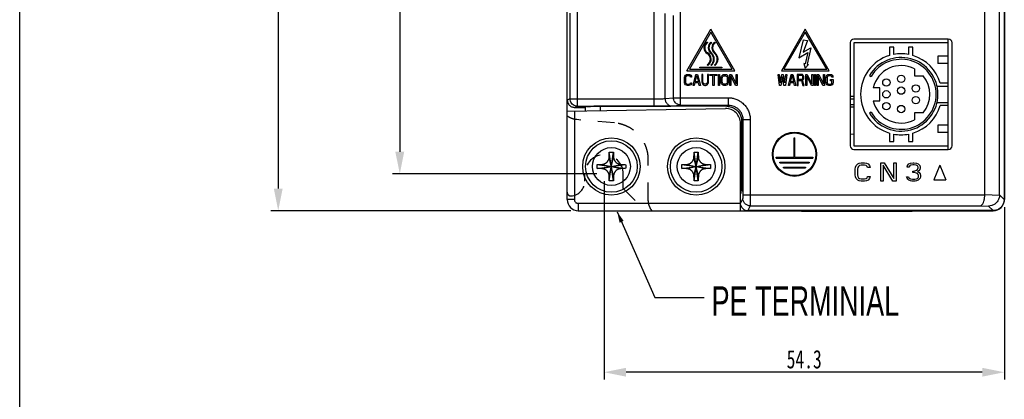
# Model space of a CAD drawing. Extents: x -1 to 1437, y 34 to 468.
# Tile 2 of 34: x -1 to 132, y 150 to 202. Entities that reach past the tile are written whole.
import ezdxf

# ---------------------------------------------------------------- set-up
doc = ezdxf.new("R2010")
doc.units = 0
doc.header["$LTSCALE"] = 23.1
doc.header["$MEASUREMENT"] = 0
doc.linetypes.add('DOT', pattern=[0.2, 0.1, -0.1])
doc.linetypes.add('HIDDEN', pattern=[0.2, 0.1, -0.1])
doc.layers.get('0').update_dxf_attribs({"linetype": 'CONTINUOUS'})
doc.layers.add('DEFAULT_2', color=8, linetype='HIDDEN')
doc.layers.add('DIM', color=5, linetype='CONTINUOUS', lineweight=0)
doc.styles.get("Standard").update_dxf_attribs({"font": 'txt', "width": 0.7})
doc.dimstyles.get("Standard").update_dxf_attribs({"dimtxt": 2.5, "dimasz": 1.5, "dimexe": 0.18, "dimexo": 0.0625, "dimgap": 0.09, "dimtad": 1, "dimdsep": 46, "dimtxsty": 'Standard', "dimblk": '_FILLED', "dimblk1": '_FILLED', "dimblk2": '_FILLED', "dimcen": 0.09, "dimadec": 0, "dimazin": 0, "dimtol": 1, "dimtp": 0.01, "dimtm": 0.01, "dimtfac": 1, "dimtofl": 0, "dimtmove": 0, "dimatfit": 3, "dimldrblk": '_FILLED', "dimfxl": 0, "dimtolj": 1, "dimarcsym": 0})

# ---------------------------------------------------------------- blocks, each defined once
blk = doc.blocks.new('_FILLED')
at = {"color": 0, "linetype": 'ByBlock'}
blk.add_solid([(0, 0), (-1, 0.2), (-1, -0.2)], dxfattribs=at)
blk = doc.blocks.new('*D1')
at = {"layer": 'DIM', "color": 0, "lineweight": -2}
for p, q in [((73.51, 337.99), (32.81, 337.99)), ((33.81, 334.99), (33.81, 178.99)), ((73.51, 175.99), (32.81, 175.99))]:
    blk.add_line(p, q, dxfattribs=at)
at = {"layer": 'DIM', "color": 0, "lineweight": -2, "xscale": 3, "yscale": 3, "zscale": 3}
for p, rotation in [((33.81, 337.99), 90), ((33.81, 175.99), 270)]:
    blk.add_blockref('_FILLED', p, dxfattribs=dict(at, rotation=rotation))
at = {"layer": 'DIM', "color": 0, "insert": (32.06, 256.99), "char_height": 2.5, "attachment_point": 5, "rotation": 90}
blk.add_mtext('\\A1;162', dxfattribs=at)
blk = doc.blocks.new('*D3')
at = {"layer": 'DIM', "color": 0, "lineweight": -2}
for p, q in [((80.77, 332.12), (49.3, 332.12)), ((50.3, 329.12), (50.3, 183.99)), ((77.01, 180.99), (49.3, 180.99))]:
    blk.add_line(p, q, dxfattribs=at)
at = {"layer": 'DIM', "color": 0, "lineweight": -2, "xscale": 3, "yscale": 3, "zscale": 3}
for p, rotation in [((50.3, 332.12), 90), ((50.3, 180.99), 270)]:
    blk.add_blockref('_FILLED', p, dxfattribs=dict(at, rotation=rotation))
at = {"layer": 'DIM', "color": 0, "insert": (48.55, 256.55), "char_height": 2.5, "attachment_point": 5, "rotation": 90}
blk.add_mtext('\\A1;152', dxfattribs=at)
blk = doc.blocks.new('*D32')
at = {"color": 0, "lineweight": -2}
for p, q in [((78.01, 179.99), (78.01, 153.06)), ((132.31, 176.49), (132.31, 153.06)), ((129.31, 154.06), (81.01, 154.06))]:
    blk.add_line(p, q, dxfattribs=at)
at = {"color": 0, "lineweight": -2, "xscale": 3, "yscale": 3, "zscale": 3, "rotation": 180}
blk.add_blockref('_FILLED', (78.01, 154.06), dxfattribs=at)
at = {"color": 0, "lineweight": -2, "xscale": 3, "yscale": 3, "zscale": 3}
blk.add_blockref('_FILLED', (132.31, 154.06), dxfattribs=at)
at = {"color": 0, "insert": (105.16, 155.81), "char_height": 2.5, "attachment_point": 5}
blk.add_mtext('\\A1;54.3', dxfattribs=at)

msp = doc.modelspace()

# ---------------------------------------------------------------- linework, layer by layer
at = {"color": 7}
msp.add_line((-1.26, 35.06), (-1.26, 443.33), dxfattribs=at)
at = {"color": 7, "linetype": 'Continuous'}
for p, q in [((73.01, 177.49), (73.01, 336.49)), ((73.02, 191), (73.02, 336.47)), ((132.29, 336.47), (132.29, 177.5)), ((132.31, 336.49), (132.31, 177.49)), ((129.66, 178.17), (129.66, 298.7)), ((131.66, 178.14), (131.66, 298.21)), ((74.39, 190.18), (74.39, 203.3)), ((84.8, 190.18), (84.8, 203.21)), ((73.39, 202.81), (73.39, 191.18)), ((86.28, 191.22), (86.28, 202.74)), ((87.42, 191.33), (87.42, 202.51)), ((88.4, 190.33), (88.4, 203)), ((89.26, 194.99), (92.51, 200.62)), ((95.76, 194.99), (92.51, 200.62)), ((105.31, 200.62), (102.06, 194.99)), ((108.56, 194.99), (105.31, 200.62)), ((92.51, 200.22), (89.6, 195.19)), ((95.41, 195.19), (92.51, 200.22)), ((105.31, 200.22), (102.4, 195.19)), ((105.01, 199.19), (104.45, 196.76)), ((105.01, 199.19), (105.6, 199.1)), ((105.6, 199.1), (105.03, 197.51)), ((108.21, 195.19), (105.31, 200.22)), ((124.71, 199.29), (111.91, 199.29)), ((124.71, 184.29), (124.71, 199.29)), ((92.01, 198.89), (92.07, 198.81)), ((92.51, 198.89), (92.57, 198.81)), ((93.01, 198.89), (93.07, 198.81)), ((105.03, 197.51), (106.08, 198.11)), ((106.08, 198.11), (105.57, 195.87)), ((111.41, 198.79), (111.41, 184.79)), ((124.71, 198.79), (111.91, 198.79)), ((111.91, 198.79), (111.91, 184.79)), ((117.31, 198.19), (116.71, 198.19)), ((116.71, 198.19), (116.71, 197.05)), ((117.31, 197.2), (117.31, 198.19)), ((119.91, 198.19), (119.31, 198.19)), ((119.31, 198.19), (119.31, 197.2)), ((119.91, 197.05), (119.91, 198.19)), ((125.21, 184.79), (125.21, 198.79)), ((104.45, 196.76), (105.65, 197.45)), ((105.65, 197.45), (105.3, 195.93)), ((124.71, 196.99), (123.27, 196.99)), ((123.27, 196.99), (123.27, 195.99)), ((89.6, 195.19), (95.41, 195.19)), ((91.01, 195.49), (94.01, 195.49)), ((91.01, 195.39), (91.01, 195.49)), ((94.01, 195.39), (91.01, 195.39)), ((92.01, 195.79), (92.07, 195.71)), ((92.51, 195.79), (92.57, 195.71)), ((93.01, 195.79), (93.07, 195.71)), ((94.01, 195.49), (94.01, 195.39)), ((102.4, 195.19), (108.21, 195.19)), ((105.3, 195.93), (105.11, 195.98)), ((105.11, 195.98), (105.31, 195.34)), ((105.31, 195.34), (105.76, 195.83)), ((105.57, 195.87), (105.76, 195.83)), ((120.11, 195.25), (120.11, 194.29)), ((124.71, 195.99), (123.27, 195.99)), ((88.91, 193.98), (88.93, 194.14)), ((88.91, 193.5), (88.91, 193.98)), ((88.93, 194.14), (88.98, 194.26)), ((88.98, 194.26), (89.08, 194.39)), ((89.08, 194.1), (89.06, 193.98)), ((89.06, 193.98), (89.06, 193.5)), ((89.08, 194.39), (89.18, 194.46)), ((89.13, 194.2), (89.08, 194.1)), ((89.21, 194.26), (89.13, 194.2)), ((89.18, 194.46), (89.31, 194.49)), ((89.31, 194.3), (89.21, 194.26)), ((89.26, 194.99), (95.76, 194.99)), ((89.31, 194.49), (89.53, 194.49)), ((89.53, 194.3), (89.31, 194.3)), ((89.53, 194.49), (89.66, 194.46)), ((89.63, 194.26), (89.53, 194.3)), ((89.71, 194.2), (89.63, 194.26)), ((89.66, 194.46), (89.76, 194.39)), ((89.73, 194.1), (89.71, 194.2)), ((89.88, 194.1), (89.73, 194.1)), ((89.76, 194.39), (89.86, 194.26)), ((89.86, 194.26), (89.88, 194.1)), ((90.08, 192.99), (90.48, 194.49)), ((90.36, 193.5), (90.58, 194.36)), ((90.48, 194.49), (90.68, 194.49)), ((90.58, 194.36), (90.81, 193.5)), ((90.68, 194.49), (91.08, 192.99)), ((91.43, 194.49), (91.28, 194.49)), ((91.28, 194.49), (91.28, 193.5)), ((91.43, 193.5), (91.43, 194.49)), ((92.18, 194.49), (92.03, 194.49)), ((92.03, 194.49), (92.03, 193.5)), ((92.18, 193.5), (92.18, 194.49)), ((92.38, 194.49), (93.33, 194.49)), ((92.38, 194.33), (92.38, 194.49)), ((92.78, 194.33), (92.38, 194.33)), ((92.78, 192.99), (92.78, 194.33)), ((93.33, 194.33), (92.93, 194.33)), ((92.93, 194.33), (92.93, 192.99)), ((93.33, 194.49), (93.33, 194.33)), ((93.53, 194.49), (93.68, 194.49)), ((93.53, 192.99), (93.53, 194.49)), ((93.68, 194.49), (93.68, 192.99)), ((93.88, 193.98), (93.91, 194.14)), ((93.88, 193.5), (93.88, 193.98)), ((93.91, 194.14), (93.96, 194.26)), ((93.96, 194.26), (94.06, 194.39)), ((94.03, 193.98), (94.06, 194.1)), ((94.03, 193.5), (94.03, 193.98)), ((94.06, 194.39), (94.16, 194.46)), ((94.06, 194.1), (94.11, 194.2)), ((94.11, 194.2), (94.18, 194.26)), ((94.16, 194.46), (94.28, 194.49)), ((94.18, 194.26), (94.28, 194.3)), ((94.28, 194.49), (94.48, 194.49)), ((94.28, 194.3), (94.48, 194.3)), ((94.48, 194.49), (94.61, 194.46)), ((94.48, 194.3), (94.58, 194.26)), ((94.58, 194.26), (94.66, 194.2)), ((94.61, 194.46), (94.71, 194.39)), ((94.66, 194.2), (94.71, 194.1)), ((94.71, 194.39), (94.81, 194.26)), ((94.71, 194.1), (94.73, 193.98)), ((94.73, 193.98), (94.73, 193.5)), ((94.81, 194.26), (94.86, 194.14)), ((94.86, 194.14), (94.88, 193.98)), ((94.88, 193.98), (94.88, 193.5)), ((95.08, 194.49), (95.31, 194.49)), ((95.08, 192.99), (95.08, 194.49)), ((95.86, 192.99), (95.23, 194.3)), ((95.23, 194.3), (95.23, 192.99)), ((95.31, 194.49), (95.93, 193.21)), ((95.93, 194.49), (96.08, 194.49)), ((95.93, 193.21), (95.93, 194.49)), ((96.08, 194.49), (96.08, 192.99)), ((101.61, 194.49), (101.76, 194.49)), ((101.81, 192.99), (101.61, 194.49)), ((101.76, 194.49), (101.91, 193.34)), ((101.91, 193.34), (102.11, 194.49)), ((102.21, 194.2), (102.01, 192.99)), ((102.06, 194.99), (108.56, 194.99)), ((102.11, 194.49), (102.31, 194.49)), ((102.41, 192.99), (102.21, 194.2)), ((102.31, 194.49), (102.51, 193.34)), ((102.51, 193.34), (102.66, 194.49)), ((102.81, 194.49), (102.61, 192.99)), ((102.66, 194.49), (102.81, 194.49)), ((103.01, 192.99), (103.41, 194.49)), ((103.28, 193.5), (103.51, 194.36)), ((103.41, 194.49), (103.61, 194.49)), ((103.51, 194.36), (103.73, 193.5)), ((103.61, 194.49), (104.01, 192.99)), ((104.81, 194.49), (104.21, 194.49)), ((104.21, 194.49), (104.21, 192.99)), ((104.83, 194.33), (104.36, 194.33)), ((104.36, 194.33), (104.36, 193.85)), ((104.36, 193.85), (104.83, 193.85)), ((104.93, 194.46), (104.81, 194.49)), ((104.91, 194.3), (104.83, 194.33)), ((104.83, 193.85), (104.91, 193.88)), ((104.96, 194.23), (104.91, 194.3)), ((104.91, 193.88), (104.96, 193.95)), ((105.03, 194.36), (104.93, 194.46)), ((104.93, 193.72), (105.03, 193.79)), ((105.16, 192.99), (104.93, 193.72)), ((104.98, 194.14), (104.96, 194.23)), ((104.96, 193.95), (104.98, 194.04)), ((104.98, 194.04), (104.98, 194.14)), ((105.11, 194.23), (105.03, 194.36)), ((105.03, 193.79), (105.11, 193.91)), ((105.13, 194.14), (105.11, 194.23)), ((105.11, 193.91), (105.13, 194.01)), ((105.13, 194.01), (105.13, 194.14)), ((105.36, 194.49), (105.58, 194.49)), ((105.36, 192.99), (105.36, 194.49)), ((106.13, 192.99), (105.51, 194.3)), ((105.51, 194.3), (105.51, 192.99)), ((105.58, 194.49), (106.21, 193.21)), ((106.21, 194.49), (106.36, 194.49)), ((106.21, 193.21), (106.21, 194.49)), ((106.36, 194.49), (106.36, 192.99)), ((106.56, 194.49), (106.71, 194.49)), ((106.56, 192.99), (106.56, 194.49)), ((106.71, 194.49), (106.71, 192.99)), ((106.91, 194.49), (107.13, 194.49)), ((106.91, 192.99), (106.91, 194.49)), ((107.68, 192.99), (107.06, 194.3)), ((107.06, 194.3), (107.06, 192.99)), ((107.13, 194.49), (107.76, 193.21)), ((107.76, 194.49), (107.91, 194.49)), ((107.76, 193.21), (107.76, 194.49)), ((107.91, 194.49), (107.91, 192.99)), ((108.11, 193.98), (108.13, 194.14)), ((108.11, 193.5), (108.11, 193.98)), ((108.13, 194.14), (108.18, 194.26)), ((108.18, 194.26), (108.28, 194.39)), ((108.28, 194.1), (108.26, 193.98)), ((108.26, 193.98), (108.26, 193.5)), ((108.28, 194.39), (108.38, 194.46)), ((108.33, 194.2), (108.28, 194.1)), ((108.41, 194.26), (108.33, 194.2)), ((108.38, 194.46), (108.51, 194.49)), ((108.51, 194.3), (108.41, 194.26)), ((108.51, 194.49), (108.73, 194.49)), ((108.73, 194.3), (108.51, 194.3)), ((108.71, 193.82), (109.08, 193.82)), ((108.71, 193.63), (108.71, 193.82)), ((108.73, 194.49), (108.86, 194.46)), ((108.83, 194.26), (108.73, 194.3)), ((108.91, 194.2), (108.83, 194.26)), ((108.86, 194.46), (108.96, 194.39)), ((108.93, 194.1), (108.91, 194.2)), ((109.08, 194.1), (108.93, 194.1)), ((108.96, 194.39), (109.06, 194.26)), ((109.06, 194.26), (109.08, 194.1)), ((109.08, 193.82), (109.08, 193.34)), ((114.01, 194.35), (114.23, 194.23)), ((120.11, 194.29), (121.3, 194.29)), ((88.93, 193.34), (88.91, 193.5)), ((88.98, 193.21), (88.93, 193.34)), ((89.08, 193.08), (88.98, 193.21)), ((89.06, 193.5), (89.08, 193.37)), ((89.08, 193.37), (89.13, 193.28)), ((89.18, 193.02), (89.08, 193.08)), ((89.13, 193.28), (89.21, 193.21)), ((89.31, 192.99), (89.18, 193.02)), ((89.21, 193.21), (89.31, 193.18)), ((89.31, 193.18), (89.53, 193.18)), ((89.53, 192.99), (89.31, 192.99)), ((89.53, 193.18), (89.63, 193.21)), ((89.66, 193.02), (89.53, 192.99)), ((89.63, 193.21), (89.71, 193.28)), ((89.76, 193.08), (89.66, 193.02)), ((89.71, 193.28), (89.73, 193.37)), ((89.73, 193.37), (89.88, 193.37)), ((89.86, 193.21), (89.76, 193.08)), ((89.88, 193.37), (89.86, 193.21)), ((90.23, 192.99), (90.08, 192.99)), ((90.33, 193.37), (90.23, 192.99)), ((90.83, 193.37), (90.33, 193.37)), ((90.81, 193.5), (90.36, 193.5)), ((90.93, 192.99), (90.83, 193.37)), ((91.08, 192.99), (90.93, 192.99)), ((91.28, 193.5), (91.31, 193.34)), ((91.31, 193.34), (91.36, 193.21)), ((91.36, 193.21), (91.46, 193.08)), ((91.46, 193.37), (91.43, 193.5)), ((91.51, 193.28), (91.46, 193.37)), ((91.46, 193.08), (91.56, 193.02)), ((91.58, 193.21), (91.51, 193.28)), ((91.56, 193.02), (91.68, 192.99)), ((91.68, 193.18), (91.58, 193.21)), ((91.78, 193.18), (91.68, 193.18)), ((91.68, 192.99), (91.78, 192.99)), ((91.88, 193.21), (91.78, 193.18)), ((91.78, 192.99), (91.91, 193.02)), ((91.96, 193.28), (91.88, 193.21)), ((91.91, 193.02), (92.01, 193.08)), ((92.01, 193.37), (91.96, 193.28)), ((92.03, 193.5), (92.01, 193.37)), ((92.01, 193.08), (92.11, 193.21)), ((92.11, 193.21), (92.16, 193.34)), ((92.16, 193.34), (92.18, 193.5)), ((92.93, 192.99), (92.78, 192.99)), ((93.68, 192.99), (93.53, 192.99)), ((93.91, 193.34), (93.88, 193.5)), ((93.96, 193.21), (93.91, 193.34)), ((94.06, 193.08), (93.96, 193.21)), ((94.06, 193.37), (94.03, 193.5)), ((94.11, 193.28), (94.06, 193.37)), ((94.16, 193.02), (94.06, 193.08)), ((94.18, 193.21), (94.11, 193.28)), ((94.28, 192.99), (94.16, 193.02)), ((94.28, 193.18), (94.18, 193.21)), ((94.48, 193.18), (94.28, 193.18)), ((94.48, 192.99), (94.28, 192.99)), ((94.58, 193.21), (94.48, 193.18)), ((94.61, 193.02), (94.48, 192.99)), ((94.66, 193.28), (94.58, 193.21)), ((94.71, 193.08), (94.61, 193.02)), ((94.71, 193.37), (94.66, 193.28)), ((94.73, 193.5), (94.71, 193.37)), ((94.81, 193.21), (94.71, 193.08)), ((94.86, 193.34), (94.81, 193.21)), ((94.88, 193.5), (94.86, 193.34)), ((95.23, 192.99), (95.08, 192.99)), ((96.08, 192.99), (95.86, 192.99)), ((102.01, 192.99), (101.81, 192.99)), ((102.61, 192.99), (102.41, 192.99)), ((103.16, 192.99), (103.01, 192.99)), ((103.26, 193.37), (103.16, 192.99)), ((103.76, 193.37), (103.26, 193.37)), ((103.73, 193.5), (103.28, 193.5)), ((103.86, 192.99), (103.76, 193.37)), ((104.01, 192.99), (103.86, 192.99)), ((104.21, 192.99), (104.36, 192.99)), ((104.36, 193.66), (104.78, 193.66)), ((104.36, 192.99), (104.36, 193.66)), ((104.78, 193.66), (104.98, 192.99)), ((104.98, 192.99), (105.16, 192.99)), ((105.51, 192.99), (105.36, 192.99)), ((106.36, 192.99), (106.13, 192.99)), ((106.71, 192.99), (106.56, 192.99)), ((107.06, 192.99), (106.91, 192.99)), ((107.91, 192.99), (107.68, 192.99)), ((108.13, 193.34), (108.11, 193.5)), ((108.18, 193.21), (108.13, 193.34)), ((108.28, 193.08), (108.18, 193.21)), ((108.26, 193.5), (108.28, 193.37)), ((108.28, 193.37), (108.33, 193.28)), ((108.38, 193.02), (108.28, 193.08)), ((108.33, 193.28), (108.41, 193.21)), ((108.51, 192.99), (108.38, 193.02)), ((108.41, 193.21), (108.51, 193.18)), ((108.51, 193.18), (108.73, 193.18)), ((108.73, 192.99), (108.51, 192.99)), ((108.93, 193.63), (108.71, 193.63)), ((108.73, 193.18), (108.83, 193.21)), ((108.86, 193.02), (108.73, 192.99)), ((108.83, 193.21), (108.91, 193.28)), ((108.96, 193.08), (108.86, 193.02)), ((108.91, 193.28), (108.93, 193.37)), ((108.93, 193.37), (108.93, 193.63)), ((109.06, 193.21), (108.96, 193.08)), ((109.08, 193.34), (109.06, 193.21)), ((115.41, 192.69), (114.51, 192.69)), ((115.41, 190.89), (115.41, 192.69)), ((123.18, 192.89), (124.71, 192.89)), ((123.19, 192.88), (124.71, 192.88)), ((124.71, 193.29), (123.6, 193.29)), ((73.39, 191.18), (73.02, 191)), ((73.39, 191.18), (84.8, 191.18)), ((86.28, 191.22), (87.42, 191.33)), ((87.42, 191.33), (94.85, 191.33)), ((94.85, 191.33), (94.85, 190.33)), ((111.91, 191.49), (111.41, 191.49)), ((111.91, 191.14), (111.41, 191.14)), ((73.01, 189.49), (94.47, 189.86)), ((74.04, 190.01), (74.06, 190.01)), ((74.04, 190.01), (75.36, 190.01)), ((74.39, 190.18), (74.06, 190.01)), ((74.06, 190.01), (75.36, 190.01)), ((74.39, 190.18), (84.8, 190.18)), ((75.51, 190.09), (75.36, 190.01)), ((75.36, 190.01), (75.36, 190.01)), ((75.51, 189.53), (75.51, 190.14)), ((94.68, 190.16), (76.61, 190.16)), ((77.54, 189.57), (77.54, 190.16)), ((87.27, 190.22), (88.4, 190.33)), ((88.4, 190.33), (94.85, 190.33)), ((94.85, 190.33), (94.68, 190.16)), ((111.41, 190.43), (111.91, 190.43)), ((111.41, 190.08), (111.91, 190.08)), ((114.51, 190.89), (115.41, 190.89)), ((123.18, 190.69), (124.71, 190.69)), ((123.19, 190.7), (124.71, 190.7)), ((124.71, 190.29), (123.6, 190.29)), ((73.99, 189.51), (73.99, 177.49)), ((96.85, 188.33), (96.67, 188.16)), ((97.85, 188.33), (96.85, 188.33)), ((96.85, 188.33), (96.85, 178.15)), ((97.85, 188.33), (97.85, 178.15)), ((114.23, 189.35), (114.01, 189.22)), ((121.3, 189.29), (120.11, 189.29)), ((120.11, 189.29), (120.11, 188.33)), ((96.51, 175.99), (96.51, 187.86)), ((96.67, 188.16), (96.67, 179.59)), ((124.71, 187.59), (123.27, 187.59)), ((123.27, 187.59), (123.27, 186.59)), ((111.41, 186.41), (111.91, 186.4)), ((116.71, 186.53), (116.71, 185.39)), ((117.31, 185.39), (117.31, 186.38)), ((119.31, 186.38), (119.31, 185.39)), ((119.91, 185.39), (119.91, 186.53)), ((124.71, 186.59), (123.27, 186.59)), ((111.91, 184.79), (124.71, 184.79)), ((116.71, 185.39), (117.31, 185.39)), ((119.31, 185.39), (119.91, 185.39)), ((79.3, 180.7), (78.71, 183.28)), ((78.71, 180.7), (79.3, 183.28)), ((79.29, 180.05), (78.72, 183.93)), ((78.72, 180.05), (79.29, 183.93)), ((90.8, 180.7), (90.21, 183.28)), ((90.21, 180.7), (90.8, 183.28)), ((90.79, 180.05), (90.22, 183.93)), ((90.22, 180.05), (90.79, 183.93)), ((101.35, 183.24), (103.79, 183.24)), ((101.35, 183.14), (101.35, 183.24)), ((101.35, 183.14), (106.35, 183.14)), ((103.91, 183.24), (106.35, 183.24)), ((106.35, 183.24), (106.35, 183.14)), ((111.91, 184.29), (124.71, 184.29)), ((77.07, 182.27), (80.94, 181.7)), ((77.07, 181.7), (80.94, 182.27)), ((77.71, 182.28), (80.3, 181.7)), ((77.71, 181.7), (80.3, 182.28)), ((88.57, 182.27), (92.44, 181.7)), ((88.57, 181.7), (92.44, 182.27)), ((89.21, 182.28), (91.8, 181.7)), ((89.21, 181.7), (91.8, 182.28)), ((101.85, 182.58), (105.85, 182.58)), ((101.85, 182.48), (101.85, 182.58)), ((101.85, 182.48), (105.85, 182.48)), ((102.35, 181.89), (105.35, 181.89)), ((102.35, 181.79), (102.35, 181.89)), ((102.35, 181.79), (105.35, 181.79)), ((105.35, 181.89), (105.35, 181.79)), ((105.85, 182.58), (105.85, 182.48)), ((112.06, 181.64), (112.11, 181.9)), ((112.11, 181.9), (112.21, 182.12)), ((112.21, 182.12), (112.42, 182.33)), ((112.42, 181.85), (112.37, 181.64)), ((112.42, 182.33), (112.63, 182.43)), ((112.52, 182.01), (112.42, 181.85)), ((112.68, 182.12), (112.52, 182.01)), ((112.63, 182.43), (112.89, 182.49)), ((112.89, 182.17), (112.68, 182.12)), ((112.89, 182.49), (113.36, 182.49)), ((113.36, 182.17), (112.89, 182.17)), ((113.36, 182.49), (113.62, 182.43)), ((113.57, 182.12), (113.36, 182.17)), ((113.72, 182.01), (113.57, 182.12)), ((113.62, 182.43), (113.83, 182.33)), ((113.77, 181.85), (113.72, 182.01)), ((114.09, 181.85), (113.77, 181.85)), ((113.83, 182.33), (114.03, 182.12)), ((114.03, 182.12), (114.09, 181.85)), ((115.56, 182.49), (116.02, 182.49)), ((115.56, 179.99), (115.56, 182.49)), ((117.17, 179.99), (115.87, 182.17)), ((115.87, 182.17), (115.87, 179.99)), ((116.02, 182.49), (117.33, 180.36)), ((117.33, 182.49), (117.64, 182.49)), ((117.33, 180.36), (117.33, 182.49)), ((117.64, 182.49), (117.64, 179.99)), ((119.11, 181.9), (119.16, 182.12)), ((119.37, 181.9), (119.11, 181.9)), ((119.16, 182.12), (119.37, 182.33)), ((119.37, 182.33), (119.58, 182.43)), ((119.47, 182.06), (119.37, 181.9)), ((119.63, 182.17), (119.47, 182.06)), ((119.58, 182.43), (119.94, 182.49)), ((119.89, 182.22), (119.63, 182.17)), ((120.1, 182.22), (119.89, 182.22)), ((119.94, 182.49), (120.05, 182.49)), ((120.05, 182.49), (120.41, 182.43)), ((120.36, 182.17), (120.1, 182.22)), ((120.51, 182.06), (120.36, 182.17)), ((120.41, 182.43), (120.62, 182.33)), ((120.62, 181.9), (120.51, 182.06)), ((120.51, 181.58), (120.62, 181.8)), ((120.62, 182.33), (120.83, 182.12)), ((120.62, 181.8), (120.62, 181.9)), ((120.83, 182.12), (120.88, 181.9)), ((120.88, 181.8), (120.83, 181.58)), ((120.88, 181.9), (120.88, 181.8)), ((123.56, 182.19), (122.73, 180.19)), ((123.56, 182.19), (124.38, 180.19)), ((96.51, 180.45), (96.67, 180.45)), ((112.06, 180.84), (112.06, 181.64)), ((112.11, 180.57), (112.06, 180.84)), ((112.21, 180.36), (112.11, 180.57)), ((112.42, 180.15), (112.21, 180.36)), ((112.37, 181.64), (112.37, 180.84)), ((112.37, 180.84), (112.42, 180.63)), ((112.42, 180.63), (112.52, 180.47)), ((112.52, 180.47), (112.68, 180.36)), ((112.68, 180.36), (112.89, 180.31)), ((113.36, 180.31), (113.57, 180.36)), ((113.57, 180.36), (113.72, 180.47)), ((113.72, 180.47), (113.77, 180.63)), ((113.77, 180.63), (114.09, 180.63)), ((114.03, 180.36), (113.83, 180.15)), ((114.09, 180.63), (114.03, 180.36)), ((119.06, 180.57), (119.32, 180.57)), ((119.11, 180.41), (119.06, 180.57)), ((119.21, 180.25), (119.11, 180.41)), ((119.32, 180.57), (119.37, 180.47)), ((119.37, 180.47), (119.47, 180.36)), ((119.47, 180.36), (119.58, 180.31)), ((119.89, 181.37), (120.1, 181.37)), ((119.89, 181.16), (119.89, 181.37)), ((120.1, 181.16), (119.89, 181.16)), ((120.1, 181.37), (120.41, 181.48)), ((120.41, 181.1), (120.1, 181.16)), ((120.41, 181.48), (120.51, 181.58)), ((120.57, 181), (120.41, 181.1)), ((120.41, 180.31), (120.51, 180.36)), ((120.72, 181.42), (120.51, 181.26)), ((120.51, 181.26), (120.77, 181.16)), ((120.51, 180.36), (120.62, 180.47)), ((120.67, 180.79), (120.57, 181)), ((120.62, 180.47), (120.67, 180.57)), ((120.67, 180.57), (120.67, 180.79)), ((120.83, 181.58), (120.72, 181.42)), ((120.77, 181.16), (120.88, 181)), ((120.88, 180.41), (120.77, 180.25)), ((120.88, 181), (120.93, 180.79)), ((120.93, 180.57), (120.88, 180.41)), ((120.93, 180.79), (120.93, 180.57)), ((112.63, 180.04), (112.42, 180.15)), ((112.89, 179.99), (112.63, 180.04)), ((112.89, 180.31), (113.36, 180.31)), ((113.36, 179.99), (112.89, 179.99)), ((113.62, 180.04), (113.36, 179.99)), ((113.83, 180.15), (113.62, 180.04)), ((115.87, 179.99), (115.56, 179.99)), ((117.64, 179.99), (117.17, 179.99)), ((119.37, 180.15), (119.21, 180.25)), ((119.58, 180.04), (119.37, 180.15)), ((119.58, 180.31), (119.84, 180.25)), ((119.78, 179.99), (119.58, 180.04)), ((120.2, 179.99), (119.78, 179.99)), ((119.84, 180.25), (120.15, 180.25)), ((120.15, 180.25), (120.41, 180.31)), ((120.41, 180.04), (120.2, 179.99)), ((120.62, 180.15), (120.41, 180.04)), ((120.77, 180.25), (120.62, 180.15)), ((122.73, 180.19), (124.38, 180.19)), ((96.51, 178.45), (96.66, 178.45)), ((96.57, 178.42), (96.51, 178.29)), ((96.84, 177.65), (96.51, 177)), ((96.85, 178.15), (129.66, 178.15)), ((129.66, 178.17), (131.66, 178.1)), ((131.66, 178.14), (132.29, 177.5)), ((73.99, 177.49), (73.01, 177.49)), ((74.49, 176.99), (96.51, 176.99)), ((97.84, 176.65), (97.51, 176.01)), ((97.84, 176.65), (129.05, 176.65)), ((129.05, 176.65), (130.18, 176.62)), ((130.18, 176.62), (130.79, 176.01)), ((74.51, 175.99), (130.81, 175.99)), ((130.79, 176.01), (97.51, 176.01)), ((104.81, 176.01), (104.81, 175.89)), ((119.81, 175.89), (104.81, 175.89)), ((119.81, 175.89), (119.81, 176.01))]:
    msp.add_line(p, q, dxfattribs=at)
for p, q in [((103.79, 183.24), (103.79, 185.89)), ((103.79, 185.89), (103.91, 185.89)), ((103.91, 183.24), (103.91, 185.89))]:
    msp.add_line(p, q)
for centre, radius in [((116.31, 193.39), 0.5), ((118.31, 193.89), 0.5), ((118.31, 192.29), 0.5), ((120.31, 192.59), 0.5), ((116.31, 191.79), 0.5), ((120.31, 190.99), 0.5), ((116.31, 190.19), 0.5), ((118.31, 189.79), 0.5), ((79.01, 181.99), 3.9), ((90.51, 181.99), 3.9), ((103.85, 183.65), 3), ((103.85, 183.65), 2.9), ((79.01, 181.99), 3.5), ((79.01, 181.99), 2.57), ((90.51, 181.99), 3.5), ((90.51, 181.99), 2.57)]:
    msp.add_circle(centre, radius, dxfattribs=at)
for centre, radius, start, end in [((111.91, 198.79), 0.5, 90, 180), ((124.71, 198.79), 0.5, 0, 90), ((92.46, 198.11), 0.9, 120.5584, 239.4416), ((92.46, 198.11), 0.801, 119.4846, 238.3677), ((93.14, 198.11), 1, 129.195, 230.805), ((93.14, 198.11), 0.9, 129.195, 230.805), ((93.64, 198.11), 1, 129.195, 230.805), ((93.64, 198.11), 0.9, 129.195, 230.805), ((91.55, 196.56), 0.9, 300.5584, 59.4416), ((91.55, 196.56), 0.999, 301.4197, 60.3029), ((91.87, 196.56), 1, 309.195, 50.805), ((91.87, 196.56), 1.1, 309.195, 50.805), ((92.37, 196.56), 1, 309.195, 50.805), ((92.37, 196.56), 1.1, 309.195, 50.805), ((118.31, 191.79), 5.5, 106.9124, 253.0876), ((118.31, 191.79), 5, 210.8641, 149.1359), ((118.31, 191.79), 4.75, 210.9095, 149.0905), ((118.31, 191.79), 5.5, 79.5243, 100.4757), ((118.31, 191.79), 5.5, 15.8266, 73.0876), ((118.31, 191.79), 3.9, 62.5136, 166.6576), ((118.31, 191.79), 3.9, 320.1317, 39.8683), ((94.51, 187.86), 2, 0, 91), ((118.31, 191.79), 3.9, 193.3424, 297.4864), ((118.31, 191.79), 5.5, 286.9124, 344.1734), ((118.31, 191.79), 5.5, 259.5243, 280.4757), ((111.91, 184.79), 0.5, 180, 270), ((124.71, 184.79), 0.5, 270, 0), ((74.51, 177.49), 1.5, 180, 270), ((130.81, 177.49), 1.5, 270, 0)]:
    msp.add_arc(centre, radius, start, end, dxfattribs=at)
for points, start_tangent, end_tangent in [([(74.39, 190.18), (74.08, 190.23), (73.8, 190.37), (73.58, 190.59), (73.44, 190.87), (73.39, 191.18)], (-1, 0.000609), (-0.000609, 1)), ([(84.8, 191.18), (85.22, 191.18), (85.6, 191.19), (85.92, 191.19), (86.15, 191.2), (86.28, 191.22)], (1, -0.000005), (0.986598, 0.163168)), ([(86.28, 191.22), (86.36, 190.83), (86.57, 190.51), (86.89, 190.29), (87.27, 190.22)], (0.002985, -0.999996), (0.999995, -0.003077)), ([(88.4, 190.33), (88.1, 190.38), (87.82, 190.52), (87.6, 190.75), (87.46, 191.02), (87.42, 191.33)], (-0.999995, 0.003077), (-0.002985, 0.999996)), ([(94.85, 191.33), (95.28, 191.3), (95.75, 191.19), (96.25, 190.98), (96.72, 190.67), (97.14, 190.26), (97.47, 189.79), (97.69, 189.28), (97.81, 188.79), (97.85, 188.33)], (1, -0.000024), (0, -1)), ([(73.02, 191), (73.07, 190.68), (73.22, 190.4)], (0, -1), (0.600275, -0.799794)), ([(73.22, 190.4), (73.36, 190.25), (73.52, 190.14), (73.7, 190.07), (73.88, 190.03), (74.04, 190.01)], (0.626702, -0.779259), (1, 0.000178)), ([(75.61, 190.14), (75.67, 190.15), (75.81, 190.15), (76.03, 190.15), (76.31, 190.16), (76.61, 190.16)], (0.894482, 0.447105), (1, 0)), ([(84.8, 190.18), (85.5, 190.18), (86.13, 190.19), (86.66, 190.19), (87.05, 190.2), (87.27, 190.22)], (1, -0.000047), (0.995077, 0.09911)), ([(94.68, 190.16), (95.29, 190.06), (95.85, 189.78), (96.29, 189.33), (96.58, 188.78), (96.67, 188.16)], (1, 0), (0, -1)), ([(94.85, 190.33), (95.14, 190.31), (95.45, 190.24), (95.78, 190.1), (96.1, 189.89), (96.38, 189.62), (96.59, 189.3), (96.74, 188.96), (96.82, 188.63), (96.85, 188.33)], (1, 0.000139), (-0.000153, -1)), ([(77.71, 182.28), (77.86, 182.29), (77.98, 182.32), (78.08, 182.36), (78.18, 182.41), (78.26, 182.46), (78.34, 182.52), (78.42, 182.59), (78.48, 182.66), (78.54, 182.74), (78.59, 182.83), (78.64, 182.93), (78.68, 183.05), (78.7, 183.17), (78.71, 183.28)], (0.999939, 0.011089), (0.011089, 0.999939)), ([(78.71, 183.28), (78.71, 183.44), (78.72, 183.6), (78.72, 183.77), (78.72, 183.93)], (0.011089, 0.999939), (0.017198, 0.999852)), ([(78.72, 183.93), (78.82, 183.93), (78.91, 183.93), (79.01, 183.93)], (0.999881, 0.015425), (1, 0)), ([(79.01, 183.93), (79.1, 183.93), (79.19, 183.93), (79.29, 183.93)], (1, 0), (0.999881, -0.015425)), ([(79.29, 183.93), (79.29, 183.77), (79.29, 183.6), (79.3, 183.44), (79.3, 183.28)], (0.017198, -0.999852), (0.011089, -0.999939)), ([(79.3, 183.28), (79.31, 183.17), (79.33, 183.05), (79.37, 182.94), (79.41, 182.83), (79.47, 182.74), (79.53, 182.66), (79.59, 182.59), (79.67, 182.52), (79.75, 182.46), (79.83, 182.41), (79.93, 182.36), (80.03, 182.32), (80.16, 182.29), (80.3, 182.28)], (0.011089, -0.999939), (0.999939, -0.011089)), ([(89.21, 182.28), (89.36, 182.29), (89.48, 182.32), (89.58, 182.36), (89.68, 182.41), (89.76, 182.46), (89.84, 182.52), (89.92, 182.59), (89.98, 182.66), (90.04, 182.74), (90.09, 182.83), (90.14, 182.93), (90.18, 183.05), (90.2, 183.17), (90.21, 183.28)], (0.999939, 0.011089), (0.011089, 0.999939)), ([(90.21, 183.28), (90.21, 183.44), (90.22, 183.6), (90.22, 183.77), (90.22, 183.93)], (0.011089, 0.999939), (0.017198, 0.999852)), ([(90.22, 183.93), (90.32, 183.93), (90.41, 183.93), (90.51, 183.93)], (0.999881, 0.015425), (1, 0)), ([(90.51, 183.93), (90.6, 183.93), (90.69, 183.93), (90.79, 183.93)], (1, 0), (0.999881, -0.015425)), ([(90.79, 183.93), (90.79, 183.77), (90.79, 183.6), (90.8, 183.44), (90.8, 183.28)], (0.017198, -0.999852), (0.011089, -0.999939)), ([(90.8, 183.28), (90.81, 183.17), (90.83, 183.05), (90.87, 182.94), (90.91, 182.83), (90.97, 182.74), (91.03, 182.66), (91.09, 182.59), (91.17, 182.52), (91.25, 182.46), (91.33, 182.41), (91.43, 182.36), (91.53, 182.32), (91.66, 182.29), (91.8, 182.28)], (0.011089, -0.999939), (0.999939, -0.011089)), ([(77.07, 182.27), (77.23, 182.27), (77.39, 182.28), (77.55, 182.28), (77.71, 182.28)], (0.999852, 0.017198), (0.999939, 0.011089)), ([(77.07, 181.7), (77.07, 181.89), (77.07, 182.08), (77.07, 182.27)], (-0.015425, 0.999881), (0.015425, 0.999881)), ([(77.71, 181.7), (77.56, 181.7), (77.39, 181.7), (77.23, 181.7), (77.07, 181.7)], (-0.999939, 0.011089), (-0.999852, 0.017198)), ([(78.71, 180.7), (78.7, 180.81), (78.68, 180.93), (78.64, 181.04), (78.6, 181.14), (78.54, 181.23), (78.48, 181.31), (78.42, 181.39), (78.34, 181.46), (78.26, 181.52), (78.18, 181.57), (78.08, 181.62), (77.98, 181.65), (77.86, 181.68), (77.71, 181.7)], (-0.011089, 0.999939), (-0.999939, 0.011089)), ([(80.3, 181.7), (80.16, 181.68), (80.03, 181.65), (79.93, 181.62), (79.83, 181.57), (79.75, 181.52), (79.67, 181.46), (79.59, 181.39), (79.53, 181.31), (79.47, 181.24), (79.42, 181.15), (79.37, 181.04), (79.33, 180.93), (79.31, 180.81), (79.3, 180.7)], (-0.999939, -0.011089), (-0.011089, -0.999939)), ([(80.3, 182.28), (80.46, 182.28), (80.62, 182.28), (80.79, 182.27), (80.94, 182.27)], (0.999939, -0.011089), (0.999852, -0.017198)), ([(80.94, 181.7), (80.79, 181.7), (80.62, 181.7), (80.46, 181.7), (80.3, 181.7)], (-0.999852, -0.017198), (-0.999939, -0.011089)), ([(80.94, 182.27), (80.95, 182.08), (80.95, 181.89), (80.94, 181.7)], (0.015425, -0.999881), (-0.015425, -0.999881)), ([(88.57, 182.27), (88.73, 182.27), (88.89, 182.28), (89.05, 182.28), (89.21, 182.28)], (0.999852, 0.017198), (0.999939, 0.011089)), ([(88.57, 181.7), (88.57, 181.89), (88.57, 182.08), (88.57, 182.27)], (-0.015425, 0.999881), (0.015425, 0.999881)), ([(89.21, 181.7), (89.06, 181.7), (88.89, 181.7), (88.73, 181.7), (88.57, 181.7)], (-0.999939, 0.011089), (-0.999852, 0.017198)), ([(90.21, 180.7), (90.2, 180.81), (90.18, 180.93), (90.14, 181.04), (90.1, 181.14), (90.04, 181.23), (89.98, 181.31), (89.92, 181.39), (89.84, 181.46), (89.76, 181.52), (89.68, 181.57), (89.58, 181.62), (89.48, 181.65), (89.36, 181.68), (89.21, 181.7)], (-0.011089, 0.999939), (-0.999939, 0.011089)), ([(91.8, 181.7), (91.66, 181.68), (91.53, 181.65), (91.43, 181.62), (91.33, 181.57), (91.25, 181.52), (91.17, 181.46), (91.09, 181.39), (91.03, 181.31), (90.97, 181.24), (90.92, 181.15), (90.87, 181.04), (90.83, 180.93), (90.81, 180.81), (90.8, 180.7)], (-0.999939, -0.011089), (-0.011089, -0.999939)), ([(91.8, 182.28), (91.96, 182.28), (92.12, 182.28), (92.29, 182.27), (92.44, 182.27)], (0.999939, -0.011089), (0.999852, -0.017198)), ([(92.44, 181.7), (92.29, 181.7), (92.12, 181.7), (91.96, 181.7), (91.8, 181.7)], (-0.999852, -0.017198), (-0.999939, -0.011089)), ([(92.44, 182.27), (92.45, 182.08), (92.45, 181.89), (92.44, 181.7)], (0.015425, -0.999881), (-0.015425, -0.999881)), ([(78.72, 180.05), (78.72, 180.21), (78.72, 180.37), (78.71, 180.54), (78.71, 180.7)], (-0.017198, 0.999852), (-0.011089, 0.999939)), ([(79.3, 180.7), (79.3, 180.54), (79.29, 180.37), (79.29, 180.21), (79.29, 180.05)], (-0.011089, -0.999939), (-0.017198, -0.999852)), ([(90.22, 180.05), (90.22, 180.21), (90.22, 180.37), (90.21, 180.54), (90.21, 180.7)], (-0.017198, 0.999852), (-0.011089, 0.999939)), ([(90.8, 180.7), (90.8, 180.54), (90.79, 180.37), (90.79, 180.21), (90.79, 180.05)], (-0.011089, -0.999939), (-0.017198, -0.999852)), ([(79.01, 180.05), (78.91, 180.05), (78.82, 180.05), (78.72, 180.05)], (-1, 0), (-0.999881, 0.015425)), ([(79.29, 180.05), (79.19, 180.05), (79.1, 180.05), (79.01, 180.05)], (-0.999881, -0.015425), (-1, 0)), ([(90.51, 180.05), (90.41, 180.05), (90.32, 180.05), (90.22, 180.05)], (-1, 0), (-0.999881, 0.015425)), ([(90.79, 180.05), (90.69, 180.05), (90.6, 180.05), (90.51, 180.05)], (-0.999881, -0.015425), (-1, 0)), ([(96.67, 179.59), (96.67, 179.29), (96.67, 179.02), (96.67, 178.8), (96.66, 178.65), (96.66, 178.59)], (0, -1), (-0.447105, -0.894482)), ([(96.85, 178.15), (96.85, 178.08), (96.85, 178), (96.85, 177.92), (96.84, 177.84), (96.84, 177.77), (96.84, 177.72), (96.84, 177.68), (96.84, 177.65)], (0, -1), (-0.446859, -0.894605)), ([(97.84, 176.65), (97.46, 176.73), (97.13, 176.95), (96.91, 177.27), (96.84, 177.65)], (-1, 0.000609), (-0.000609, 1)), ([(97.85, 178.15), (97.85, 177.93), (97.85, 177.69), (97.85, 177.45), (97.84, 177.21), (97.84, 177.01), (97.84, 176.85), (97.84, 176.74), (97.84, 176.68), (97.84, 176.65)], (0, -1), (-0.164391, -0.986395)), ([(129.05, 176.65), (129.23, 176.73), (129.39, 176.94), (129.53, 177.27), (129.62, 177.69), (129.66, 178.17)], (0.996293, 0.086021), (0, 1)), ([(131.66, 178.1), (131.57, 177.63), (131.34, 177.21), (131.01, 176.89), (130.61, 176.69), (130.18, 176.62)], (-0.024741, -0.999694), (-0.999879, -0.01553)), ([(131.66, 178.1), (131.66, 178.12), (131.66, 178.14)], (0.024741, 0.999694), (-0.030904, 0.999522)), ([(73.99, 177.49), (74.01, 177.33), (74.08, 177.19), (74.19, 177.08), (74.33, 177.01), (74.49, 176.99)], (-0.000545, -1), (1, 0.000639)), ([(74.49, 176.99), (74.49, 176.61), (74.49, 176.28), (74.5, 176.06), (74.51, 175.99)], (0, -1), (1, 0)), ([(96.54, 176.78), (96.6, 176.6)], (0.226222, -0.974076), (0.404434, -0.914567)), ([(96.6, 176.6), (96.82, 176.29)], (0.404434, -0.914567), (0.718274, -0.69576)), ([(132.29, 177.5), (132.21, 177.04), (132, 176.62), (131.67, 176.29), (131.25, 176.08), (130.79, 176.01)], (0, -1), (-1, 0)), ([(96.82, 176.29), (97.14, 176.08), (97.51, 176.01)], (0.718274, -0.69576), (1, 0))]:
    msp.add_spline(points, degree=3, dxfattribs=dict(at, start_tangent=start_tangent, end_tangent=end_tangent))
at = {"layer": 'DEFAULT_2', "color": 7, "linetype": 'DOT'}
for p, q in [((79.45, 187.9), (74.3, 188.35)), ((84.01, 177.49), (84.01, 182.92))]:
    msp.add_line(p, q, dxfattribs=at)
at = {"layer": 'DEFAULT_2', "linetype": 'DOT'}
for p, q in [((75.41, 179.99), (75.41, 180.99)), ((80.61, 178.99), (80.61, 180.99)), ((80.61, 178.99), (83.61, 175.99))]:
    msp.add_line(p, q, dxfattribs=at)
for centre, radius, start, end in [((78.01, 180.99), 2.6, 0, 180), ((73.41, 179.99), 2, 273.8226, 0), ((73.51, 178.49), 0.5, 180, 273.8226)]:
    msp.add_arc(centre, radius, start, end, dxfattribs=at)
at = {"layer": 'DEFAULT_2', "color": 7, "linetype": 'DOT'}
for points, start_tangent, end_tangent in [([(74.3, 188.35), (73.84, 188.44), (73.4, 188.6), (73.01, 188.85)], (-0.996219, 0.08688), (-0.797462, 0.603369)), ([(84.01, 182.92), (83.97, 183.59), (83.8, 184.35), (83.48, 185.16), (83, 185.94), (82.37, 186.63), (81.63, 187.18), (80.85, 187.57), (80.11, 187.8), (79.45, 187.9)], (-0.000003, 1), (-0.996194, 0.087164)), ([(84.51, 175.99), (84.32, 176.28), (84.18, 176.59), (84.08, 176.9), (84.03, 177.2), (84.01, 177.49)], (-0.600032, 0.799976), (-0.000012, 1))]:
    msp.add_spline(points, degree=3, dxfattribs=dict(at, start_tangent=start_tangent, end_tangent=end_tangent))

# ---------------------------------------------------------------- texts
at = {"color": 7, "linetype": 'Continuous', "insert": (92.6, 165.72), "char_height": 4, "width": 60, "attachment_point": 1}
msp.add_mtext('{\\f新細明體|b0|i0|c136|p18;PE TERMINIAL}', dxfattribs=at)

# ---------------------------------------------------------------- dimensions: what is measured, and where the dimension line sits
dim = msp.add_linear_dim(base=(78.01, 154.06), p1=(132.31, 177.49), p2=(78.01, 180.99), dimstyle='Standard', override={"dimasz": 3, "dimexe": 1, "dimexo": 1, "dimgap": 0.5, "dimdec": 1, "dimzin": 0, "dimcen": 3, "dimtol": 0, "dimtdec": 1, "dimtmove": 1, "dimtzin": 0})
dim.commit()
dim.dimension.update_dxf_attribs({"geometry": '*D32', "text_midpoint": (105.16, 155.81)})
at = {"layer": 'DIM', "color": 7}
for base, p1, p2, text, picture, middle in [((33.81, 175.99), (74.51, 337.99), (74.51, 175.99), '162', '*D1', (32.06, 256.99)), ((50.3, 180.99), (81.77, 332.12), (78.01, 180.99), '152', '*D3', (48.55, 256.55))]:
    dim = msp.add_linear_dim(base=base, p1=p1, p2=p2, angle=90, text=text, dimstyle='Standard', override={"dimasz": 3, "dimexe": 1, "dimexo": 1, "dimgap": 0.5, "dimdec": 1, "dimzin": 0, "dimcen": 3, "dimtol": 0, "dimtdec": 1, "dimtmove": 1, "dimtzin": 0}, dxfattribs=at)
    dim.commit()
    dim.dimension.update_dxf_attribs({"geometry": picture, "text_midpoint": middle})

# ---------------------------------------------------------------- leaders
at = {"color": 7, "linetype": 'Continuous', "annotation_type": 0, "has_hookline": 1, "hookline_direction": 0, "text_width": 27.08}
msp.add_leader([(79.79, 175.85), (84.92, 164.22), (91.6, 164.22)], dimstyle='Standard', override={"dimgap": 1, "dimtad": 0}, dxfattribs=at)

doc.saveas('drawing.dxf')
